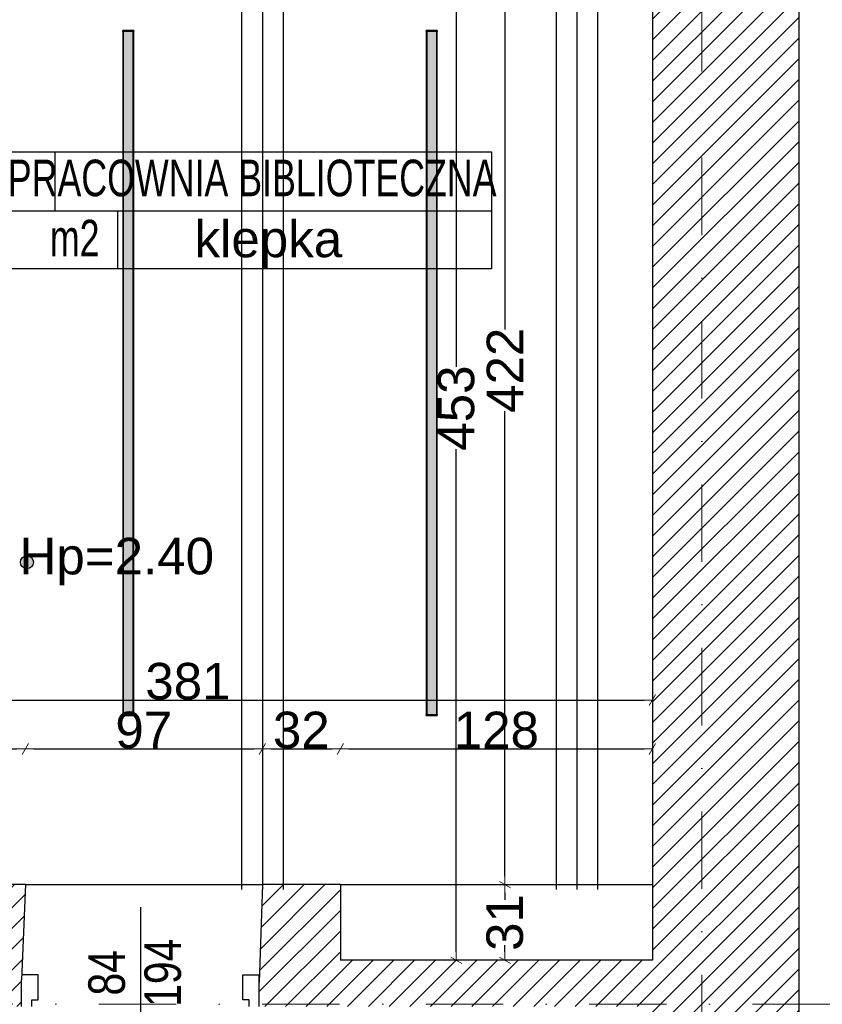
# Model space of a CAD drawing. Header units: millimetres. Extents: x 77315 to 1057463, y -108895 to -47643.
# Tile 58 of 62: x 115349 to 118641, y -98484 to -94445. Entities that reach past the tile are written whole.
import ezdxf

# ---------------------------------------------------------------- set-up
doc = ezdxf.new("R2010")
doc.units = ezdxf.units.MM
doc.header["$MEASUREMENT"] = 0
doc.linetypes.add('Dot & Dashed', pattern=[670.277762, 317.5, -176.388889, 0, -176.388874])
for name, color, linetype in [('A-DRZWI', 7, 'Continuous'), ('A-OPISY-2', 7, 'Continuous'), ('A-OPISY-3', 7, 'Continuous'), ('A-WYSOKOSCI', 7, 'Continuous'), ('belki nad', 7, 'Continuous'), ('DIM MALY', 7, 'Continuous'), ('Drawing & Figure', 7, 'Continuous'), ('DRZWI', 7, 'Continuous'), ('linia nadproza', 7, 'Continuous'), ('Nowe_Interior - Lamp', 7, 'Continuous'), ('opisy inne', 7, 'Continuous'), ('OSIE', 7, 'Continuous'), ('Structural - Bearing', 7, 'Continuous'), ('Structural - Grid', 7, 'Continuous')]:
    doc.layers.add(name, color=color, linetype=linetype)
doc.styles.add('STYL_AUTOMATYCZNY_1', font='arial.ttf')
doc.styles.add('STYL_AUTOMATYCZNY_2', font='arial.ttf')
doc.styles.add('STYL_AUTOMATYCZNY_3', font='arial.ttf', dxfattribs={"width": 0.8})
doc.styles.add('STYL_AUTOMATYCZNY_4', font='arial.ttf', dxfattribs={"width": 0.7})
doc.dimstyles.new('STYL_AUTOMATYCZNY__1', dxfattribs={"dimtxt": 150, "dimasz": 34.231941, "dimexe": 0.18, "dimexo": 0.0625, "dimgap": 0, "dimtad": 1, "dimdec": 0, "dimlfac": 0.1, "dimzin": 0, "dimdsep": 46, "dimtxsty": 'STYL_AUTOMATYCZNY_2', "dimblk": 'ARROWHEAD_2', "dimblk1": 'ARROWHEAD_2', "dimblk2": 'ARROWHEAD_2', "dimcen": 0.09, "dimse1": 1, "dimse2": 1, "dimclrd": 7, "dimclre": 7, "dimclrt": 7, "dimadec": 0, "dimazin": 0, "dimtfac": 1, "dimtdec": 4, "dimtmove": 0, "dimatfit": 3, "dimfxl": 0, "dimtolj": 1, "dimtzin": 0, "dimarcsym": 0})
doc.dimstyles.new('STYL_AUTOMATYCZNY__2', dxfattribs={"dimtxt": 150, "dimasz": 34.231941, "dimexe": 0.18, "dimexo": 0.0625, "dimgap": 0, "dimtad": 1, "dimtih": 1, "dimtoh": 1, "dimdec": 0, "dimlfac": 0.1, "dimzin": 0, "dimdsep": 46, "dimtxsty": 'STYL_AUTOMATYCZNY_2', "dimblk": 'ARROWHEAD_2', "dimblk1": 'ARROWHEAD_2', "dimblk2": 'ARROWHEAD_2', "dimcen": 0.09, "dimse1": 1, "dimse2": 1, "dimclrd": 7, "dimclre": 7, "dimclrt": 7, "dimadec": 0, "dimazin": 0, "dimtfac": 1, "dimtdec": 4, "dimtmove": 0, "dimatfit": 3, "dimfxl": 0, "dimtolj": 1, "dimtzin": 0, "dimarcsym": 0})
pattern_1 = [(45, (0, 0), (-42.426407, 42.426407), [])]

# ---------------------------------------------------------------- blocks, each defined once
blk = doc.blocks.new('ARROWHEAD_2')
at = {"color": 0, "linetype": 'Continuous', "lineweight": 0}
for p, q in [((0, 0), (-1, 0)), ((-0.38, -0.66), (0.38, 0.66))]:
    blk.add_line(p, q, dxfattribs=at)
blk = doc.blocks.new('*D20')
at = {"layer": 'Defpoints', "color": 0}
for p in [(117944.1, -97436), (116664.1, -97706), (117944.1, -97706)]:
    blk.add_point(p, dxfattribs=at)
at = {"layer": 'DIM MALY', "color": 7, "lineweight": -2}
blk.add_line((116698.4, -97436), (117909.9, -97436), dxfattribs=at)
at = {"layer": 'DIM MALY', "color": 7, "lineweight": -2, "xscale": 34.23194115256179, "yscale": 34.23194115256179, "zscale": 34.23194115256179, "rotation": 180}
blk.add_blockref('ARROWHEAD_2', (116664.1, -97436), dxfattribs=at)
at = {"layer": 'DIM MALY', "color": 7, "lineweight": -2, "xscale": 34.23194115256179, "yscale": 34.23194115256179, "zscale": 34.23194115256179}
blk.add_blockref('ARROWHEAD_2', (117944.1, -97436), dxfattribs=at)
at = {"layer": 'DIM MALY', "color": 7, "insert": (117303.8, -97359.4), "char_height": 150, "attachment_point": 5, "style": 'STYL_AUTOMATYCZNY_2'}
blk.add_mtext('\\A1;128', dxfattribs=at)
blk = doc.blocks.new('*D21')
at = {"layer": 'Defpoints', "color": 0}
for p in [(116664.1, -97436), (116344.1, -97706), (116664.1, -97706)]:
    blk.add_point(p, dxfattribs=at)
at = {"layer": 'DIM MALY', "color": 7, "lineweight": -2}
blk.add_line((116378.4, -97436), (116629.9, -97436), dxfattribs=at)
at = {"layer": 'DIM MALY', "color": 7, "lineweight": -2, "xscale": 34.23194115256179, "yscale": 34.23194115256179, "zscale": 34.23194115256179, "rotation": 180}
blk.add_blockref('ARROWHEAD_2', (116344.1, -97436), dxfattribs=at)
at = {"layer": 'DIM MALY', "color": 7, "lineweight": -2, "xscale": 34.23194115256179, "yscale": 34.23194115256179, "zscale": 34.23194115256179}
blk.add_blockref('ARROWHEAD_2', (116664.1, -97436), dxfattribs=at)
at = {"layer": 'DIM MALY', "color": 7, "insert": (116503.9, -97359.4), "char_height": 150, "attachment_point": 5, "style": 'STYL_AUTOMATYCZNY_2'}
blk.add_mtext('\\A1;32', dxfattribs=at)
blk = doc.blocks.new('*D22')
at = {"layer": 'Defpoints', "color": 0}
for p in [(117944.1, -97436), (116664.1, -97706), (117944.1, -97706)]:
    blk.add_point(p, dxfattribs=at)
at = {"layer": 'DIM MALY', "color": 7, "lineweight": -2}
blk.add_line((116698.4, -97436), (117909.9, -97436), dxfattribs=at)
at = {"layer": 'DIM MALY', "color": 7, "lineweight": -2, "xscale": 34.23194115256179, "yscale": 34.23194115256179, "zscale": 34.23194115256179, "rotation": 180}
blk.add_blockref('ARROWHEAD_2', (116664.1, -97436), dxfattribs=at)
at = {"layer": 'DIM MALY', "color": 7, "lineweight": -2, "xscale": 34.23194115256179, "yscale": 34.23194115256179, "zscale": 34.23194115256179}
blk.add_blockref('ARROWHEAD_2', (117944.1, -97436), dxfattribs=at)
at = {"layer": 'DIM MALY', "color": 7, "insert": (117303.8, -97359.4), "char_height": 150, "attachment_point": 5, "style": 'STYL_AUTOMATYCZNY_2'}
blk.add_mtext('\\A1;128', dxfattribs=at)
blk = doc.blocks.new('*D23')
at = {"layer": 'Defpoints', "color": 0}
for p in [(116344.1, -97436), (115371.8, -97706), (116344.1, -97706)]:
    blk.add_point(p, dxfattribs=at)
at = {"layer": 'DIM MALY', "color": 7, "lineweight": -2}
blk.add_line((115406, -97436), (116309.9, -97436), dxfattribs=at)
at = {"layer": 'DIM MALY', "color": 7, "lineweight": -2, "xscale": 34.23194115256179, "yscale": 34.23194115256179, "zscale": 34.23194115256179, "rotation": 180}
blk.add_blockref('ARROWHEAD_2', (115371.8, -97436), dxfattribs=at)
at = {"layer": 'DIM MALY', "color": 7, "lineweight": -2, "xscale": 34.23194115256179, "yscale": 34.23194115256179, "zscale": 34.23194115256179}
blk.add_blockref('ARROWHEAD_2', (116344.1, -97436), dxfattribs=at)
at = {"layer": 'DIM MALY', "color": 7, "insert": (115857.7, -97359.4), "char_height": 150, "attachment_point": 5, "style": 'STYL_AUTOMATYCZNY_2'}
blk.add_mtext('\\A1;97', dxfattribs=at)
blk = doc.blocks.new('*D24')
at = {"layer": 'Defpoints', "color": 0}
for p in [(116664.1, -97436), (116344.1, -97706), (116664.1, -97706)]:
    blk.add_point(p, dxfattribs=at)
at = {"layer": 'DIM MALY', "color": 7, "lineweight": -2}
blk.add_line((116378.4, -97436), (116629.9, -97436), dxfattribs=at)
at = {"layer": 'DIM MALY', "color": 7, "lineweight": -2, "xscale": 34.23194115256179, "yscale": 34.23194115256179, "zscale": 34.23194115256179, "rotation": 180}
blk.add_blockref('ARROWHEAD_2', (116344.1, -97436), dxfattribs=at)
at = {"layer": 'DIM MALY', "color": 7, "lineweight": -2, "xscale": 34.23194115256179, "yscale": 34.23194115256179, "zscale": 34.23194115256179}
blk.add_blockref('ARROWHEAD_2', (116664.1, -97436), dxfattribs=at)
at = {"layer": 'DIM MALY', "color": 7, "insert": (116503.9, -97359.4), "char_height": 150, "attachment_point": 5, "style": 'STYL_AUTOMATYCZNY_2'}
blk.add_mtext('\\A1;32', dxfattribs=at)
blk = doc.blocks.new('*D25')
at = {"layer": 'Defpoints', "color": 0}
for p in [(117944.1, -97436), (116664.1, -97706), (117944.1, -97706)]:
    blk.add_point(p, dxfattribs=at)
at = {"layer": 'DIM MALY', "color": 7, "lineweight": -2}
blk.add_line((116698.4, -97436), (117909.9, -97436), dxfattribs=at)
at = {"layer": 'DIM MALY', "color": 7, "lineweight": -2, "xscale": 34.23194115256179, "yscale": 34.23194115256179, "zscale": 34.23194115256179, "rotation": 180}
blk.add_blockref('ARROWHEAD_2', (116664.1, -97436), dxfattribs=at)
at = {"layer": 'DIM MALY', "color": 7, "lineweight": -2, "xscale": 34.23194115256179, "yscale": 34.23194115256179, "zscale": 34.23194115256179}
blk.add_blockref('ARROWHEAD_2', (117944.1, -97436), dxfattribs=at)
at = {"layer": 'DIM MALY', "color": 7, "insert": (117303.8, -97359.4), "char_height": 150, "attachment_point": 5, "style": 'STYL_AUTOMATYCZNY_2'}
blk.add_mtext('\\A1;128', dxfattribs=at)
blk = doc.blocks.new('*D26')
at = {"layer": 'Defpoints', "color": 0}
for p in [(115371.8, -97436), (114134.1, -97606), (115371.8, -97706)]:
    blk.add_point(p, dxfattribs=at)
at = {"layer": 'DIM MALY', "color": 7, "lineweight": -2}
blk.add_line((114168.4, -97436), (115337.6, -97436), dxfattribs=at)
at = {"layer": 'DIM MALY', "color": 7, "lineweight": -2, "xscale": 34.23194115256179, "yscale": 34.23194115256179, "zscale": 34.23194115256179, "rotation": 180}
blk.add_blockref('ARROWHEAD_2', (114134.1, -97436), dxfattribs=at)
at = {"layer": 'DIM MALY', "color": 7, "lineweight": -2, "xscale": 34.23194115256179, "yscale": 34.23194115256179, "zscale": 34.23194115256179}
blk.add_blockref('ARROWHEAD_2', (115371.8, -97436), dxfattribs=at)
at = {"layer": 'DIM MALY', "color": 7, "insert": (114752.6, -97360.7), "char_height": 150, "attachment_point": 5, "style": 'STYL_AUTOMATYCZNY_2'}
blk.add_mtext('\\A1;124', dxfattribs=at)
blk = doc.blocks.new('*D27')
at = {"layer": 'Defpoints', "color": 0}
for p in [(116344.1, -97436), (115371.8, -97706), (116344.1, -97706)]:
    blk.add_point(p, dxfattribs=at)
at = {"layer": 'DIM MALY', "color": 7, "lineweight": -2}
blk.add_line((115406, -97436), (116309.9, -97436), dxfattribs=at)
at = {"layer": 'DIM MALY', "color": 7, "lineweight": -2, "xscale": 34.23194115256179, "yscale": 34.23194115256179, "zscale": 34.23194115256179, "rotation": 180}
blk.add_blockref('ARROWHEAD_2', (115371.8, -97436), dxfattribs=at)
at = {"layer": 'DIM MALY', "color": 7, "lineweight": -2, "xscale": 34.23194115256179, "yscale": 34.23194115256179, "zscale": 34.23194115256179}
blk.add_blockref('ARROWHEAD_2', (116344.1, -97436), dxfattribs=at)
at = {"layer": 'DIM MALY', "color": 7, "insert": (115857.7, -97359.4), "char_height": 150, "attachment_point": 5, "style": 'STYL_AUTOMATYCZNY_2'}
blk.add_mtext('\\A1;97', dxfattribs=at)
blk = doc.blocks.new('*D28')
at = {"layer": 'Defpoints', "color": 0}
for p in [(116664.1, -97436), (116344.1, -97706), (116664.1, -97706)]:
    blk.add_point(p, dxfattribs=at)
at = {"layer": 'DIM MALY', "color": 7, "lineweight": -2}
blk.add_line((116378.4, -97436), (116629.9, -97436), dxfattribs=at)
at = {"layer": 'DIM MALY', "color": 7, "lineweight": -2, "xscale": 34.23194115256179, "yscale": 34.23194115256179, "zscale": 34.23194115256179, "rotation": 180}
blk.add_blockref('ARROWHEAD_2', (116344.1, -97436), dxfattribs=at)
at = {"layer": 'DIM MALY', "color": 7, "lineweight": -2, "xscale": 34.23194115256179, "yscale": 34.23194115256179, "zscale": 34.23194115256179}
blk.add_blockref('ARROWHEAD_2', (116664.1, -97436), dxfattribs=at)
at = {"layer": 'DIM MALY', "color": 7, "insert": (116503.9, -97359.4), "char_height": 150, "attachment_point": 5, "style": 'STYL_AUTOMATYCZNY_2'}
blk.add_mtext('\\A1;32', dxfattribs=at)
blk = doc.blocks.new('*D29')
at = {"layer": 'Defpoints', "color": 0}
for p in [(117944.1, -97436), (116664.1, -97706), (117944.1, -97706)]:
    blk.add_point(p, dxfattribs=at)
at = {"layer": 'DIM MALY', "color": 7, "lineweight": -2}
blk.add_line((116698.4, -97436), (117909.9, -97436), dxfattribs=at)
at = {"layer": 'DIM MALY', "color": 7, "lineweight": -2, "xscale": 34.23194115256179, "yscale": 34.23194115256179, "zscale": 34.23194115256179, "rotation": 180}
blk.add_blockref('ARROWHEAD_2', (116664.1, -97436), dxfattribs=at)
at = {"layer": 'DIM MALY', "color": 7, "lineweight": -2, "xscale": 34.23194115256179, "yscale": 34.23194115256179, "zscale": 34.23194115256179}
blk.add_blockref('ARROWHEAD_2', (117944.1, -97436), dxfattribs=at)
at = {"layer": 'DIM MALY', "color": 7, "insert": (117303.8, -97359.4), "char_height": 150, "attachment_point": 5, "style": 'STYL_AUTOMATYCZNY_2'}
blk.add_mtext('\\A1;128', dxfattribs=at)
blk = doc.blocks.new('*D274')
at = {"layer": 'Defpoints', "color": 0}
for p in [(117580.4, -93772.9), (117339.1, -97992.8), (117572.9, -97992.8)]:
    blk.add_point(p, dxfattribs=at)
at = {"layer": 'DIM MALY', "color": 7, "lineweight": -2}
for p, q in [((117339.1, -93807.1), (117339.1, -95715.3)), ((117339.1, -97958.6), (117339.1, -96051.2))]:
    blk.add_line(p, q, dxfattribs=at)
at = {"layer": 'DIM MALY', "color": 7, "lineweight": -2, "xscale": 34.23194115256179, "yscale": 34.23194115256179, "zscale": 34.23194115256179}
for p, rotation in [((117339.1, -93772.9), 90), ((117339.1, -97992.8), 270)]:
    blk.add_blockref('ARROWHEAD_2', p, dxfattribs=dict(at, rotation=rotation))
at = {"layer": 'DIM MALY', "color": 7, "insert": (117339.1, -95883.2), "char_height": 150, "attachment_point": 5, "rotation": 90, "style": 'STYL_AUTOMATYCZNY_2'}
blk.add_mtext('\\A1;422', dxfattribs=at)
blk = doc.blocks.new('*D275')
at = {"layer": 'Defpoints', "color": 0}
for p in [(117139.1, -93772.9), (117762.4, -93772.9), (117020.4, -98302.8)]:
    blk.add_point(p, dxfattribs=at)
at = {"layer": 'DIM MALY', "color": 7, "lineweight": -2}
for p, q in [((117139.1, -93807.1), (117139.1, -95869.5)), ((117139.1, -98268.6), (117139.1, -96206.9))]:
    blk.add_line(p, q, dxfattribs=at)
at = {"layer": 'DIM MALY', "color": 7, "lineweight": -2, "xscale": 34.23194115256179, "yscale": 34.23194115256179, "zscale": 34.23194115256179}
for p, rotation in [((117139.1, -93772.9), 90), ((117139.1, -98302.8), 270)]:
    blk.add_blockref('ARROWHEAD_2', p, dxfattribs=dict(at, rotation=rotation))
at = {"layer": 'DIM MALY', "color": 7, "insert": (117139.1, -96038.2), "char_height": 150, "attachment_point": 5, "rotation": 90, "style": 'STYL_AUTOMATYCZNY_2'}
blk.add_mtext('\\A1;453', dxfattribs=at)
blk = doc.blocks.new('*D303')
at = {"layer": 'Defpoints', "color": 0}
for p in [(117339.1, -97992.8), (117572.9, -97992.8), (117481.9, -98302.8)]:
    blk.add_point(p, dxfattribs=at)
at = {"layer": 'DIM MALY', "color": 7, "lineweight": -2}
for p, q in [((117339.1, -98027), (117339.1, -98055.2)), ((117339.1, -98268.6), (117339.1, -98241))]:
    blk.add_line(p, q, dxfattribs=at)
at = {"layer": 'DIM MALY', "color": 7, "lineweight": -2, "xscale": 34.23194115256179, "yscale": 34.23194115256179, "zscale": 34.23194115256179}
for p, rotation in [((117339.1, -97992.8), 90), ((117339.1, -98302.8), 270)]:
    blk.add_blockref('ARROWHEAD_2', p, dxfattribs=dict(at, rotation=rotation))
at = {"layer": 'DIM MALY', "color": 7, "insert": (117339.1, -98148.1), "char_height": 150, "attachment_point": 5, "rotation": 90, "style": 'STYL_AUTOMATYCZNY_2'}
blk.add_mtext('\\A1;31', dxfattribs=at)
blk = doc.blocks.new('*D304')
at = {"layer": 'Defpoints', "color": 0}
for p in [(117339.1, -93772.9), (117580.4, -93772.9), (117572.9, -97992.8)]:
    blk.add_point(p, dxfattribs=at)
at = {"layer": 'DIM MALY', "color": 7, "lineweight": -2}
for p, q in [((117339.1, -93807.1), (117339.1, -95715.3)), ((117339.1, -97958.6), (117339.1, -96051.2))]:
    blk.add_line(p, q, dxfattribs=at)
at = {"layer": 'DIM MALY', "color": 7, "lineweight": -2, "xscale": 34.23194115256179, "yscale": 34.23194115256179, "zscale": 34.23194115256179}
for p, rotation in [((117339.1, -93772.9), 90), ((117339.1, -97992.8), 270)]:
    blk.add_blockref('ARROWHEAD_2', p, dxfattribs=dict(at, rotation=rotation))
at = {"layer": 'DIM MALY', "color": 7, "insert": (117339.1, -95883.2), "char_height": 150, "attachment_point": 5, "rotation": 90, "style": 'STYL_AUTOMATYCZNY_2'}
blk.add_mtext('\\A1;422', dxfattribs=at)
blk = doc.blocks.new('*D341')
at = {"layer": 'Defpoints', "color": 0}
for p in [(117944.1, -97236), (114134.1, -97341), (117944.1, -97341)]:
    blk.add_point(p, dxfattribs=at)
at = {"layer": 'DIM MALY', "color": 7, "lineweight": -2}
blk.add_line((114168.4, -97236), (117909.9, -97236), dxfattribs=at)
at = {"layer": 'DIM MALY', "color": 7, "lineweight": -2, "xscale": 34.23194115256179, "yscale": 34.23194115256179, "zscale": 34.23194115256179, "rotation": 180}
blk.add_blockref('ARROWHEAD_2', (114134.1, -97236), dxfattribs=at)
at = {"layer": 'DIM MALY', "color": 7, "lineweight": -2, "xscale": 34.23194115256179, "yscale": 34.23194115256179, "zscale": 34.23194115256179}
blk.add_blockref('ARROWHEAD_2', (117944.1, -97236), dxfattribs=at)
at = {"layer": 'DIM MALY', "color": 7, "insert": (116038.8, -97159.4), "char_height": 150, "attachment_point": 5, "style": 'STYL_AUTOMATYCZNY_2'}
blk.add_mtext('\\A1;381', dxfattribs=at)

msp = doc.modelspace()

# ---------------------------------------------------------------- hatches: boundary and pattern name
at = {"layer": 'A-WYSOKOSCI'}
msp.add_hatch(color=256, dxfattribs=at).paths.add_polyline_path([(115405.3, -96670.3, 1), (115351.9, -96670.3, 1)])
at = {"layer": 'Drawing & Figure'}
h = msp.add_hatch(dxfattribs=at)
h.set_pattern_fill('Common_Brick_0002', color=256, style=0, pattern_type=2)
h.set_pattern_definition(pattern_1)
h.paths.add_polyline_path([(111046, -93395.1), (111146.6, -93782.9), (113419.1, -93782.9), (113509.1, -93782.9), (113584.1, -93782.9), (113584.8, -94282.9), (113585.3, -94742), (114003.7, -94772.7), (114004.1, -94767.7), (114004.1, -94772.7), (114134.1, -94771.9), (114134.1, -94722), (114134.1, -94282.9), (114134.1, -93772.9), (116851.8, -93772.9), (116854.5, -93772.9), (116957.1, -93389), (116957.1, -93382.6), (116957.1, -93252.6), (116943.7, -93132.6), (116934.2, -93132.6, -0.383982), (116898.7, -93097.2), (116886.4, -93097.2), (116886.4, -93082.2, 1.205804), (116838.5, -93050), (116823.7, -93050), (116823.7, -93032.6), (116741.1, -93032.6), (114266.5, -93032.6), (114183.8, -93032.6), (114183.8, -93050), (114169.1, -93050, 0.263086), (114146.1, -93032.6), (114138.2, -93032.6, 0.761796), (114130.6, -93088.6), (114130.6, -93103.5), (113683.8, -93103.5), (113237.1, -93103.5), (113237.1, -93088.6, 0.761796), (113229.5, -93032.6), (113221.6, -93032.6, 0.263086), (113198.6, -93050), (113183.8, -93050), (113183.8, -93032.6), (111262, -93032.6), (111179.3, -93032.6), (111179.3, -93050), (111164.5, -93050, 1.205804), (111116.7, -93082.2), (111116.7, -93097.2), (111104.3, -93097.2, -0.383982), (111068.9, -93132.6), (111059.3, -93132.6), (111046, -93252.6)])
h = msp.add_hatch(dxfattribs=at)
h.set_pattern_fill('Common_Brick_0002', color=256, style=0, pattern_type=2)
h.set_pattern_definition(pattern_1)
h.paths.add_polyline_path([(116429.1, -97992.8), (116344.8, -97992.8), (116331.3, -98392.8), (116331.3, -98492.8), (117944.1, -98492.8), (117944.1, -98802.4), (118181.6, -98914.2), (118194.1, -98914.2), (118324.1, -98914.2), (118444.1, -98900.9), (118444.1, -98891.3, -0.383982), (118479.5, -98855.8), (118479.5, -98843.5), (118494.5, -98843.5, 1.205804), (118526.7, -98795.7), (118526.7, -98780.9), (118544.1, -98780.9), (118544.1, -98754.8), (118544.1, -93032.6), (117944.1, -93032.6), (117923.5, -93032.6), (117923.5, -93050), (117908.7, -93050, 1.205804), (117860.9, -93082.2), (117860.9, -93097.2), (117848.5, -93097.2, -0.383982), (117813, -93132.6), (117803.5, -93132.6), (117790.2, -93252.6), (117790.2, -93395.1), (117879.4, -93772.9), (117944.1, -93772.9), (117944.1, -98302.8), (116664.1, -98302.8), (116664.1, -97992.8)])
h = msp.add_hatch(dxfattribs=at)
h.set_pattern_fill('Common_Brick_0002', color=256, style=0, pattern_type=2)
h.set_pattern_definition(pattern_1)
h.paths.add_polyline_path([(107002, -98581.8, 0.420514), (107052, -98632.9), (108086.6, -98629.3), (113084.1, -98612.3), (113633, -98610.4), (114124, -98608.8), (114124.1, -98500), (114125.5, -98500), (114813.7, -98495.8), (115356.2, -98492.6), (115356.2, -98382.9), (115357, -98362.8), (115372.7, -97992.8), (115059.1, -97992.8), (114813.7, -97992.8), (114134.1, -97992.8), (114134.1, -97892.9), (113754.1, -97892.9), (113754.1, -97341), (113754.1, -96932.9), (114134.1, -96932.9), (114134.1, -95797.3), (114134.1, -95742.8), (114004.1, -95742.1), (113586.7, -95858.2), (113588.5, -97341), (113589.1, -97902.7), (113084.1, -97903.6), (113039.1, -97903.7), (113039.1, -97903.9), (113039.1, -98183.7), (112899.1, -98183.7), (112899.1, -97903.9), (109246.8, -97910.1), (109246.8, -97909.8), (108086.6, -97911.7), (107534.3, -97912.6), (107543.3, -97341), (107569.6, -95662.9), (107159.6, -95652.5), (107159.6, -95653.3), (107029.6, -95683.1), (107029.4, -95683.1), (107018, -96942.8), (107460, -96942.9), (107460, -97341), (107460, -97912.8), (107009.2, -97912.7)])
at = {"layer": 'Nowe_Interior - Lamp'}
for points in [[(115816.6, -94490.1), (115771.6, -94490.1), (115771.6, -94494.1), (115816.6, -94494.1)], [(117061.6, -94490.1), (117016.6, -94490.1), (117016.6, -94494.1), (117061.6, -94494.1)], [(115816.6, -97295.1), (115771.6, -97295.1), (115771.6, -97299.1), (115816.6, -97299.1)], [(117061.6, -97295.1), (117016.6, -97295.1), (117016.6, -97299.1), (117061.6, -97299.1)]]:
    msp.add_hatch(color=256, dxfattribs=at).paths.add_polyline_path(points)
h = msp.add_hatch(dxfattribs=at)
h.set_pattern_fill('ANSI36_0002', color=256, style=0, pattern_type=2)
h.set_pattern_definition([(135, (115782.5547, -95001.6883), (-6.173926, 1.683798), [7.9375, -1.5875, 0, -1.5875])])
h.paths.add_polyline_path([(115814.6, -97295.1), (115814.6, -94494.1), (115773.6, -94494.1), (115773.6, -97295.1)])
h = msp.add_hatch(dxfattribs=at)
h.set_pattern_fill('ANSI36_0002', color=256, style=0, pattern_type=2)
h.set_pattern_definition([(135, (117027.5547, -95001.6883), (-6.173926, 1.683798), [7.9375, -1.5875, 0, -1.5875])])
h.paths.add_polyline_path([(117059.6, -97295.1), (117059.6, -94494.1), (117018.6, -94494.1), (117018.6, -97295.1)])

# ---------------------------------------------------------------- linework, layer by layer
at = {"layer": 'A-DRZWI'}
msp.add_line((115844.1, -98085.8), (115844.1, -98536.7), dxfattribs=at)
at = {"layer": 'A-OPISY-3'}
for p, q in [((115492.7, -94987.2), (115492.7, -95227.2)), ((114823.6, -95229), (117284.5, -95229)), ((115749.5, -95227.2), (115749.5, -95467.2))]:
    msp.add_line(p, q, dxfattribs=at)
msp.add_lwpolyline([(114823.9, -95467.2), (114823.9, -94987.2), (117284.5, -94987.2), (117284.5, -95467.2)], close=True, dxfattribs=at)
at = {"layer": 'A-WYSOKOSCI'}
msp.add_circle((115378.6, -96670.3), 26.7, dxfattribs=at)
at = {"layer": 'belki nad'}
for p, q in [((116259.1, -93782.9), (116259.1, -98012.9)), ((116429.1, -93782.9), (116429.1, -98012.9)), ((117549.1, -93782.9), (117549.1, -98012.9)), ((117719.1, -93782.9), (117719.1, -98012.9))]:
    msp.add_line(p, q, dxfattribs=at)
at = {"layer": 'DRZWI'}
for points in [[(115398.2, -98492.8), (115398.2, -98465.8), (115424, -98465.8), (115424, -98362.8), (115356.8, -98362.8)], [(116289.9, -98492.8), (116289.9, -98465.8), (116264.1, -98465.8), (116264.1, -98362.8), (116331.3, -98362.8)]]:
    msp.add_lwpolyline(points, dxfattribs=at)
at = {"layer": 'linia nadproza'}
for p, q in [((115371.8, -97992.8), (116344.1, -97992.8)), ((116664.1, -97992.8), (117944.1, -97992.8))]:
    msp.add_line(p, q, dxfattribs=at)
at = {"layer": 'Nowe_Interior - Lamp'}
for points in [[(115816.6, -97299.1), (115816.6, -94490.1), (115771.6, -94490.1), (115771.6, -97299.1)], [(115816.6, -94490.1), (115816.6, -94494.1), (115771.6, -94494.1), (115771.6, -94490.1)], [(115814.6, -97295.1), (115814.6, -94494.1), (115773.6, -94494.1), (115773.6, -97295.1)], [(117061.6, -97299.1), (117061.6, -94490.1), (117016.6, -94490.1), (117016.6, -97299.1)], [(117061.6, -94490.1), (117061.6, -94494.1), (117016.6, -94494.1), (117016.6, -94490.1)], [(117059.6, -97295.1), (117059.6, -94494.1), (117018.6, -94494.1), (117018.6, -97295.1)], [(115816.6, -97295.1), (115816.6, -97299.1), (115771.6, -97299.1), (115771.6, -97295.1)], [(117061.6, -97295.1), (117061.6, -97299.1), (117016.6, -97299.1), (117016.6, -97295.1)]]:
    msp.add_lwpolyline(points, close=True, dxfattribs=at)
at = {"layer": 'OSIE'}
for p, q in [((116344.1, -93782.9), (116344.1, -98012.9)), ((117634.1, -93782.9), (117634.1, -98012.9))]:
    msp.add_line(p, q, dxfattribs=at)
at = {"layer": 'Structural - Bearing'}
for p, q in [((118544.1, -93032.6), (118544.1, -98754.8)), ((117944.1, -93772.9), (117944.1, -98302.8)), ((115372.7, -97992.8), (114134.1, -97992.8)), ((115372.7, -97992.8), (115356.2, -98382.9)), ((116344.8, -97992.8), (116331.3, -98392.8)), ((116664.1, -97992.8), (116344.8, -97992.8)), ((116664.1, -97992.8), (116664.1, -98302.8)), ((117944.1, -98302.8), (116664.1, -98302.8)), ((116331.3, -98492.8), (116331.3, -98362.8)), ((115356.2, -98492.6), (115356.2, -98382.9))]:
    msp.add_line(p, q, dxfattribs=at)
at = {"layer": 'Structural - Grid', "linetype": 'Dot & Dashed', "lineweight": 15}
for p, q in [((118146.9, -107395.1), (118146.9, -90541.9)), ((120683.4, -98482.5), (78814.7, -98482.5))]:
    msp.add_line(p, q, dxfattribs=at)

# ---------------------------------------------------------------- texts
at = {"layer": 'A-OPISY-2', "char_height": 150}
for s, insert, attachment_point, style in [('\\A1;{\\pql;\\fArial|b0|i0|c238|p0;\\W0.700000;PRACOWNIA BIBLIOTECZNA}', (115300, -95171.4), 7, 'STYL_AUTOMATYCZNY_4'), ('\\A1;{\\pqr;\\fArial|b0|i0|c238|p0;\\W0.700000;m2}', (115676.2, -95265.8), 3, 'STYL_AUTOMATYCZNY_4'), ('\\A1;{\\pql;\\fArial|b0|i0|c238|p0;\\W1.000000;klepka}', (116065.8, -95464.6), 7, 'STYL_AUTOMATYCZNY_1')]:
    msp.add_mtext(s, dxfattribs=dict(at, insert=insert, attachment_point=attachment_point, style=style))
at = {"layer": 'A-WYSOKOSCI', "insert": (115746.9, -96667.9), "char_height": 150, "attachment_point": 5, "style": 'STYL_AUTOMATYCZNY_1'}
msp.add_mtext('\\A1;{\\pqc;\\fArial|b0|i0|c238|p0;\\W1.000000;Hp=2.40}', dxfattribs=at)
at = {"layer": 'opisy inne', "char_height": 150, "attachment_point": 5, "rotation": 90, "style": 'STYL_AUTOMATYCZNY_3'}
for s, insert in [('\\A1;{\\pqc;\\fArial|b0|i0|c238|p0;\\W0.800000;194}', (115936.2, -98354.3)), ('\\A1;{\\pqc;\\fArial|b0|i0|c238|p0;\\W0.800000;84}', (115706.4, -98354.3))]:
    msp.add_mtext(s, dxfattribs=dict(at, insert=insert))

# ---------------------------------------------------------------- dimensions: what is measured, and where the dimension line sits
at = {"layer": 'DIM MALY'}
for base, p1, p2, angle, picture, middle in [((117139.1, -93772.9), (117020.4, -98302.8), (117762.4, -93772.9), 90, '*D275', (117139.1, -96038.2)), ((117339.1, -97992.8), (117580.4, -93772.9), (117572.9, -97992.8), 270, '*D274', (117339.1, -95883.2)), ((117339.1, -93772.9), (117572.9, -97992.8), (117580.4, -93772.9), 90, '*D304', (117339.1, -95883.2)), ((117339.1, -97992.8), (117481.9, -98302.8), (117572.9, -97992.8), 90, '*D303', (117339.1, -98148.1))]:
    dim = msp.add_linear_dim(base=base, p1=p1, p2=p2, angle=angle, dimstyle='STYL_AUTOMATYCZNY__1', dxfattribs=at)
    dim.commit()
    dim.dimension.update_dxf_attribs({"geometry": picture, "text_midpoint": middle, "dimtype": 160, "text_rotation": 90})
for base, p1, p2, picture, middle in [((117944.1, -97236), (114134.1, -97341), (117944.1, -97341), '*D341', (116038.8, -97236)), ((115371.8, -97436), (114134.1, -97606), (115371.8, -97706), '*D26', (114752.6, -97436)), ((116344.1, -97436), (115371.8, -97706), (116344.1, -97706), '*D23', (115857.7, -97436)), ((116344.1, -97436), (115371.8, -97706), (116344.1, -97706), '*D27', (115857.7, -97436)), ((116664.1, -97436), (116344.1, -97706), (116664.1, -97706), '*D21', (116503.9, -97436)), ((116664.1, -97436), (116344.1, -97706), (116664.1, -97706), '*D24', (116503.9, -97436)), ((116664.1, -97436), (116344.1, -97706), (116664.1, -97706), '*D28', (116503.9, -97436)), ((117944.1, -97436), (116664.1, -97706), (117944.1, -97706), '*D20', (117303.8, -97436)), ((117944.1, -97436), (116664.1, -97706), (117944.1, -97706), '*D22', (117303.8, -97436)), ((117944.1, -97436), (116664.1, -97706), (117944.1, -97706), '*D25', (117303.8, -97436)), ((117944.1, -97436), (116664.1, -97706), (117944.1, -97706), '*D29', (117303.8, -97436))]:
    dim = msp.add_linear_dim(base=base, p1=p1, p2=p2, dimstyle='STYL_AUTOMATYCZNY__2', dxfattribs=at)
    dim.commit()
    dim.dimension.update_dxf_attribs({"geometry": picture, "text_midpoint": middle, "dimtype": 160})

doc.saveas('drawing.dxf')
